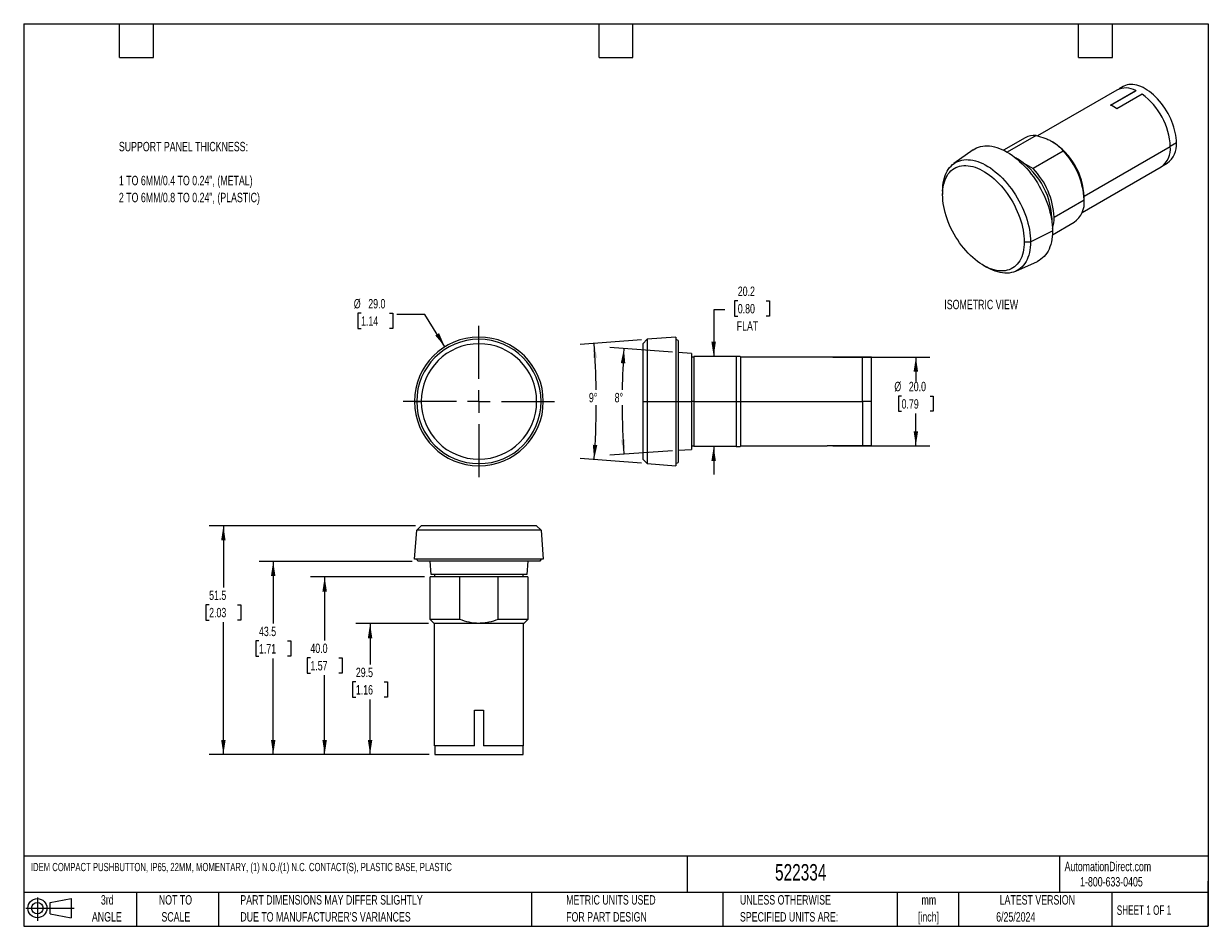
# Model space of a CAD drawing. Header units: millimetres. Extents: x 6 to 273, y 6 to 210.
import ezdxf

# ---------------------------------------------------------------- set-up
doc = ezdxf.new("R2010")
doc.units = ezdxf.units.MM
doc.linetypes.add('CENTERX2', pattern=[20.32, 12.7, -2.54, 2.54, -2.54])
doc.layers.add('CENTER', color=40, linetype='CENTERX2')
doc.layers.add('DIMENSIONS', color=140, linetype='Continuous', lineweight=25)
doc.layers.add('TEXT', color=140, linetype='Continuous', lineweight=25)
doc.styles.add('SLDTEXTSTYLE0', font='TXT', dxfattribs={"width": 0.7})
doc.styles.add('SLDTEXTSTYLE1', font='TXT', dxfattribs={"width": 0.65})
doc.dimstyles.new('SLDDIMSTYLE0', dxfattribs={"dimtxt": 2.158008, "dimasz": 3.302, "dimexe": 0, "dimexo": 0.0625, "dimgap": 0.539502, "dimtad": 0, "dimtih": 1, "dimtoh": 1, "dimrnd": 1e-09, "dimzin": 4, "dimdsep": 46, "dimtxsty": 'SLDTEXTSTYLE0', "dimsah": 1, "dimcen": 0, "dimadec": 0, "dimazin": 1, "dimtfac": 1, "dimtofl": 0, "dimtmove": 0, "dimatfit": 3, "dimfxl": 0, "dimfrac": 2, "dimtolj": 1, "dimtzin": 12, "dimarcsym": 0})
doc.dimstyles.new('SLDDIMSTYLE1', dxfattribs={"dimtxt": 2.158008, "dimasz": 3.302, "dimexe": 0, "dimexo": 0.0625, "dimgap": 0.539502, "dimtad": 0, "dimtih": 1, "dimtoh": 1, "dimdec": 4, "dimzin": 12, "dimdsep": 46, "dimtxsty": 'SLDTEXTSTYLE0', "dimsah": 1, "dimcen": 0.09, "dimadec": 0, "dimazin": 3, "dimtfac": 1, "dimtdec": 0, "dimtofl": 0, "dimtmove": 0, "dimatfit": 3, "dimfxl": 0, "dimfrac": 2, "dimtolj": 1, "dimtzin": 12, "dimarcsym": 0})
doc.dimstyles.new('SLDDIMSTYLE2', dxfattribs={"dimtxt": 2.158008, "dimasz": 3.302, "dimexe": 0, "dimexo": 0.0625, "dimgap": 0.539502, "dimtad": 0, "dimtih": 1, "dimtoh": 1, "dimrnd": 1e-09, "dimzin": 12, "dimdsep": 46, "dimtxsty": 'SLDTEXTSTYLE0', "dimsah": 1, "dimcen": 0.09, "dimadec": 0, "dimazin": 3, "dimtfac": 1, "dimtmove": 0, "dimatfit": 0, "dimfxl": 0, "dimfrac": 2, "dimtolj": 1, "dimtzin": 12, "dimarcsym": 0})
doc.dimstyles.new('SLDDIMSTYLE3', dxfattribs={"dimtxt": 2.158008, "dimasz": 3.302, "dimexe": 0, "dimexo": 0.0625, "dimgap": 0.539502, "dimtad": 0, "dimtih": 1, "dimtoh": 1, "dimrnd": 1e-09, "dimzin": 4, "dimdsep": 46, "dimtxsty": 'SLDTEXTSTYLE0', "dimsah": 1, "dimcen": 0.09, "dimadec": 0, "dimazin": 1, "dimtfac": 1, "dimtofl": 0, "dimtmove": 0, "dimatfit": 3, "dimfxl": 0, "dimfrac": 2, "dimtolj": 1, "dimtzin": 12, "dimarcsym": 0})
doc.dimstyles.new('SLDDIMSTYLE4', dxfattribs={"dimtxt": 2.158008, "dimasz": 3.302, "dimexe": 0, "dimexo": 0.0625, "dimgap": 0.539502, "dimtad": 0, "dimtih": 1, "dimtoh": 1, "dimrnd": 1e-09, "dimzin": 12, "dimdsep": 46, "dimtxsty": 'SLDTEXTSTYLE0', "dimsah": 1, "dimcen": 0.09, "dimadec": 0, "dimazin": 3, "dimtfac": 1, "dimtofl": 0, "dimtmove": 0, "dimatfit": 3, "dimfxl": 0, "dimfrac": 2, "dimtolj": 1, "dimtzin": 12, "dimarcsym": 0})

# ---------------------------------------------------------------- blocks, each defined once
blk = doc.blocks.new('Block11')
at = {"color": 7, "linetype": 'Continuous', "lineweight": 18}
for p, q in [((0, 2.88), (10.87, 2.88)), ((2.59, 5.31), (2.59, 0)), ((5.48, 4.17), (10.18, 5.03)), ((5.48, 1.6), (5.48, 4.17)), ((10.18, 5.03), (10.18, 0.73)), ((5.48, 1.6), (10.18, 0.73))]:
    blk.add_line(p, q, dxfattribs=at)
for radius in [2.15, 1.29]:
    blk.add_circle((2.59, 2.88), radius, dxfattribs=at)
blk = doc.blocks.new('Block12')
at = {"color": 7, "linetype": 'Continuous'}
blk.add_blockref('Block11', (0, 0), dxfattribs=at)
blk = doc.blocks.new('_D')
at = {"layer": 'DIMENSIONS'}
for p, q in [((82.3, 144.35), (81.57, 144.35)), ((81.57, 144.35), (81.57, 140.92)), ((88.71, 144.35), (89.44, 144.35)), ((89.44, 144.35), (89.44, 140.92)), ((96.69, 144.05), (90.34, 144.05)), ((101.18, 136.82), (96.69, 144.05)), ((81.57, 140.92), (82.3, 140.92)), ((89.44, 140.92), (88.71, 140.92))]:
    blk.add_line(p, q, dxfattribs=at)
blk.add_solid([(101.18, 136.82), (99.87, 139.9), (99.01, 139.36)], dxfattribs=at)
at = {"layer": 'DIMENSIONS', "char_height": 2.117, "attachment_point": 1, "style": 'SLDTEXTSTYLE0'}
for s, insert in [('%%c', (80.67, 147.57)), ('29.0', (83.93, 147.57)), ('1.14', (82.3, 143.65))]:
    blk.add_mtext(s, dxfattribs=dict(at, insert=insert))
blk = doc.blocks.new('SW_CENTERMARKSYMBOL_0')
at = {"layer": 'CENTER', "color": 0}
for p, q in [((0, 5.08), (0, 17.04)), ((-5.08, 0), (-17.04, 0)), ((0, 0), (-2.54, 0)), ((0, 0), (0, 2.54)), ((0, 0), (0, -2.54)), ((0, 0), (2.54, 0)), ((5.08, 0), (17.04, 0)), ((0, -5.08), (0, -17.04))]:
    blk.add_line(p, q, dxfattribs=at)
blk = doc.blocks.new('_D_1')
at = {"layer": 'DIMENSIONS'}
for p, q in [((145.44, 138.41), (131.6, 137.35)), ((145.44, 110.6), (131.6, 111.67))]:
    blk.add_line(p, q, dxfattribs=at)
for start, end in [(0.88, 4.3987), (355.6013, 359.7279)]:
    blk.add_arc((-35.29, 124.51), 170.56, start, end, dxfattribs=at)
for points in [[(134.77, 137.59), (134.48, 134.26), (135.49, 134.33)], [(134.77, 111.43), (135.49, 114.69), (134.48, 114.75)]]:
    blk.add_solid(points, dxfattribs=at)
at = {"layer": 'DIMENSIONS', "insert": (133.6, 126.43), "char_height": 2.117, "attachment_point": 1, "style": 'SLDTEXTSTYLE0'}
blk.add_mtext('9°', dxfattribs=at)
blk = doc.blocks.new('_D_2')
at = {"layer": 'DIMENSIONS'}
for p, q in [((152.44, 135.6), (138.32, 136.64)), ((152.44, 113.41), (138.32, 112.38))]:
    blk.add_line(p, q, dxfattribs=at)
for start, end in [(175.8058, 179.0772), (180.2854, 184.1942)]:
    blk.add_arc((303.71, 124.51), 162.65, start, end, dxfattribs=at)
for points in [[(141.49, 136.4), (140.78, 133.14), (141.79, 133.08)], [(141.49, 112.61), (141.79, 115.94), (140.78, 115.87)]]:
    blk.add_solid(points, dxfattribs=at)
at = {"layer": 'DIMENSIONS', "insert": (139.4, 126.43), "char_height": 2.117, "attachment_point": 1, "style": 'SLDTEXTSTYLE0'}
blk.add_mtext('8°', dxfattribs=at)
blk = doc.blocks.new('_D_3')
at = {"layer": 'DIMENSIONS'}
for p, q in [((167.12, 147.15), (166.39, 147.15)), ((166.39, 147.15), (166.39, 143.72)), ((173.53, 147.15), (174.26, 147.15)), ((174.26, 147.15), (174.26, 143.72)), ((164.22, 145.14), (161.69, 145.14)), ((161.69, 145.14), (161.69, 134.63)), ((166.39, 143.72), (167.12, 143.72)), ((174.26, 143.72), (173.53, 143.72)), ((161.69, 114.39), (161.69, 108.04))]:
    blk.add_line(p, q, dxfattribs=at)
for points in [[(161.69, 134.63), (162.19, 137.93), (161.18, 137.93)], [(161.69, 114.39), (161.18, 111.09), (162.19, 111.09)]]:
    blk.add_solid(points, dxfattribs=at)
at = {"layer": 'DIMENSIONS', "char_height": 2.117, "attachment_point": 1, "style": 'SLDTEXTSTYLE0'}
for s, insert in [('20.2', (167.12, 150.37)), ('0.80', (167.12, 146.45)), ('FLAT', (166.89, 142.54))]:
    blk.add_mtext(s, dxfattribs=dict(at, insert=insert))
blk = doc.blocks.new('_D_4')
at = {"layer": 'DIMENSIONS'}
for p, q in [((188.48, 134.51), (210.38, 134.51)), ((207.21, 134.51), (207.21, 129.02)), ((204, 125.72), (203.28, 125.72)), ((203.28, 125.72), (203.28, 122.29)), ((210.41, 125.72), (211.14, 125.72)), ((211.14, 125.72), (211.14, 122.29)), ((203.28, 122.29), (204, 122.29)), ((207.21, 114.51), (207.21, 121.8)), ((211.14, 122.29), (210.41, 122.29)), ((188.48, 114.51), (210.38, 114.51))]:
    blk.add_line(p, q, dxfattribs=at)
for points in [[(207.21, 134.51), (206.7, 131.21), (207.71, 131.21)], [(207.21, 114.51), (207.71, 117.81), (206.7, 117.81)]]:
    blk.add_solid(points, dxfattribs=at)
at = {"layer": 'DIMENSIONS', "char_height": 2.117, "attachment_point": 1, "style": 'SLDTEXTSTYLE0'}
for s, insert in [('%%c', (202.37, 128.93)), ('20.0', (205.63, 128.93)), ('0.79', (204, 125.01))]:
    blk.add_mtext(s, dxfattribs=dict(at, insert=insert))
blk = doc.blocks.new('_D_5')
at = {"layer": 'DIMENSIONS'}
for p, q in [((97.48, 74.51), (81.16, 74.51)), ((84.33, 74.51), (84.33, 65.27)), ((81.13, 61.35), (80.4, 61.35)), ((80.4, 61.35), (80.4, 57.93)), ((87.54, 61.35), (88.27, 61.35)), ((88.27, 61.35), (88.27, 57.93)), ((80.4, 57.93), (81.13, 57.93)), ((84.33, 45.01), (84.33, 57.44)), ((88.27, 57.93), (87.54, 57.93)), ((97.61, 45.01), (81.16, 45.01))]:
    blk.add_line(p, q, dxfattribs=at)
for points in [[(84.33, 74.51), (83.83, 71.21), (84.84, 71.21)], [(84.33, 45.01), (84.84, 48.32), (83.83, 48.32)]]:
    blk.add_solid(points, dxfattribs=at)
at = {"layer": 'DIMENSIONS', "char_height": 2.117, "attachment_point": 1, "style": 'SLDTEXTSTYLE0'}
for s, insert in [('29.5', (81.13, 64.57)), ('1.16', (81.13, 60.65))]:
    blk.add_mtext(s, dxfattribs=dict(at, insert=insert))
blk = doc.blocks.new('_D_6')
at = {"layer": 'DIMENSIONS'}
for p, q in [((96.56, 85.01), (70.93, 85.01)), ((74.11, 85.01), (74.11, 70.7)), ((70.9, 66.78), (70.17, 66.78)), ((70.17, 66.78), (70.17, 63.35)), ((77.31, 66.78), (78.04, 66.78)), ((78.04, 66.78), (78.04, 63.35)), ((70.17, 63.35), (70.9, 63.35)), ((74.11, 45.01), (74.11, 62.87)), ((78.04, 63.35), (77.31, 63.35)), ((97.61, 45.01), (70.93, 45.01))]:
    blk.add_line(p, q, dxfattribs=at)
for points in [[(74.11, 85.01), (73.6, 81.71), (74.61, 81.71)], [(74.11, 45.01), (74.61, 48.32), (73.6, 48.32)]]:
    blk.add_solid(points, dxfattribs=at)
at = {"layer": 'DIMENSIONS', "char_height": 2.117, "attachment_point": 1, "style": 'SLDTEXTSTYLE0'}
for s, insert in [('40.0', (70.9, 70)), ('1.57', (70.9, 66.08))]:
    blk.add_mtext(s, dxfattribs=dict(at, insert=insert))
blk = doc.blocks.new('_D_7')
at = {"layer": 'DIMENSIONS'}
for p, q in [((93.84, 88.51), (59.35, 88.51)), ((62.52, 88.51), (62.52, 74.5)), ((59.32, 70.58), (58.59, 70.58)), ((58.59, 70.58), (58.59, 67.15)), ((65.73, 70.58), (66.46, 70.58)), ((66.46, 70.58), (66.46, 67.15)), ((58.59, 67.15), (59.32, 67.15)), ((66.46, 67.15), (65.73, 67.15)), ((62.52, 45.01), (62.52, 66.67)), ((97.61, 45.01), (59.35, 45.01))]:
    blk.add_line(p, q, dxfattribs=at)
for points in [[(62.52, 88.51), (62.02, 85.21), (63.03, 85.21)], [(62.52, 45.01), (63.03, 48.32), (62.02, 48.32)]]:
    blk.add_solid(points, dxfattribs=at)
at = {"layer": 'DIMENSIONS', "char_height": 2.117, "attachment_point": 1, "style": 'SLDTEXTSTYLE0'}
for s, insert in [('43.5', (59.32, 73.8)), ('1.71', (59.32, 69.88))]:
    blk.add_mtext(s, dxfattribs=dict(at, insert=insert))
blk = doc.blocks.new('_D_8')
at = {"layer": 'DIMENSIONS'}
for p, q in [((94.56, 96.51), (48.13, 96.51)), ((51.31, 96.51), (51.31, 82.64)), ((48.1, 78.73), (47.37, 78.73)), ((47.37, 78.73), (47.37, 75.3)), ((54.51, 78.73), (55.24, 78.73)), ((55.24, 78.73), (55.24, 75.3)), ((47.37, 75.3), (48.1, 75.3)), ((51.31, 45.01), (51.31, 74.81)), ((55.24, 75.3), (54.51, 75.3)), ((97.61, 45.01), (48.13, 45.01))]:
    blk.add_line(p, q, dxfattribs=at)
for points in [[(51.31, 96.51), (50.8, 93.21), (51.81, 93.21)], [(51.31, 45.01), (51.81, 48.32), (50.8, 48.32)]]:
    blk.add_solid(points, dxfattribs=at)
at = {"layer": 'DIMENSIONS', "char_height": 2.117, "attachment_point": 1, "style": 'SLDTEXTSTYLE0'}
for s, insert in [('51.5', (48.1, 81.94)), ('2.03', (48.1, 78.03))]:
    blk.add_mtext(s, dxfattribs=dict(at, insert=insert))

msp = doc.modelspace()

# ---------------------------------------------------------------- linework, layer by layer
for p, q in [((253.86644, 195.3941), (252.95164, 194.866)), ((252.42723, 194.621), (234.55931, 184.30606)), ((251.06286, 191.22756), (256.71972, 194.49319)), ((251.10225, 191.20926), (256.71972, 194.45216)), ((258.13393, 193.67678), (252.47708, 190.41115)), ((256.71972, 194.49319), (256.71972, 194.45216)), ((234.28244, 184.38255), (227.77744, 180.6273)), ((231.8313, 183.88589), (226.95278, 181.06958)), ((237.98255, 182.96496), (237.95427, 182.98129)), ((245.1088, 170.68538), (264.49789, 181.87847)), ((265.87675, 182.71529), (264.4978, 181.91924)), ((220.09525, 181.12736), (215.76227, 178.04951)), ((240.37926, 180.86293), (233.60518, 176.95234)), ((231.51198, 178.16072), (233.60518, 176.95234)), ((244.62192, 167.0217), (262.42642, 177.30002)), ((262.90083, 177.63163), (263.81563, 178.15973)), ((213.23265, 171.87747), (213.23265, 171.06106)), ((238.33494, 165.95851), (245.10902, 169.8691)), ((245.10902, 169.8691), (245.10902, 170.6202)), ((237.70885, 165.766), (237.82582, 165.84421)), ((233.03164, 160.44775), (237.98139, 162.89698)), ((237.95189, 162.0165), (242.8304, 164.83281)), ((231.61743, 160.44775), (233.03164, 160.44775)), ((222.42354, 155.14024), (223.13054, 154.73197)), ((229.7404, 153.83604), (234.5726, 156.04913)), ((153.20699, 139.00706), (146.70699, 138.50706)), ((153.20699, 139.00706), (153.20699, 124.50706)), ((146.70699, 138.50706), (145.70699, 137.50706)), ((145.70699, 137.50706), (145.70699, 124.50706)), ((146.70699, 138.50706), (146.70699, 124.50706)), ((153.70699, 138.22706), (153.20699, 138.50706)), ((153.70699, 138.22706), (153.70699, 124.50706)), ((156.70699, 135.28706), (153.70699, 135.50706)), ((156.70699, 135.28706), (156.70699, 124.50706)), ((157.20699, 134.50706), (156.70699, 134.50706)), ((157.20699, 134.62706), (157.20699, 124.50706)), ((166.78699, 134.62706), (157.20699, 134.62706)), ((166.78699, 134.62706), (166.78699, 124.50706)), ((167.70699, 134.58706), (167.66699, 134.62706)), ((167.70699, 134.58706), (167.70699, 124.50706)), ((187.20699, 134.50706), (167.70699, 134.50706)), ((187.20699, 134.45694), (187.20699, 134.50706)), ((197.20699, 134.45706), (187.20699, 134.45706)), ((195.20699, 134.45694), (187.20699, 134.45694)), ((195.20699, 124.50706), (195.20699, 134.45694)), ((197.20699, 124.50706), (197.20699, 134.45706)), ((94.33484, 124.50706), (94.83484, 124.50706)), ((94.83484, 124.50706), (95.83484, 124.50706)), ((121.83484, 124.50706), (122.83484, 124.50706)), ((122.83484, 124.50706), (123.33484, 124.50706)), ((145.70699, 124.50706), (146.70699, 124.50706)), ((145.70699, 124.50706), (145.70699, 111.50706)), ((146.70699, 124.50706), (153.20699, 124.50706)), ((146.70699, 124.50706), (146.70699, 110.50706)), ((153.20699, 124.50706), (153.20699, 110.00706)), ((153.20699, 124.50706), (153.70699, 124.50706)), ((153.70699, 124.50706), (153.70699, 110.78706)), ((153.70699, 124.50706), (156.70699, 124.50706)), ((156.70699, 124.50706), (156.70699, 113.72706)), ((157.20699, 124.50706), (156.70699, 124.50706)), ((157.20699, 124.50706), (166.78699, 124.50706)), ((157.20699, 124.50706), (157.20699, 114.38706)), ((166.78699, 124.50706), (167.70699, 124.50706)), ((166.78699, 124.50706), (166.78699, 114.38706)), ((167.70699, 124.50706), (167.70699, 114.42706)), ((167.70699, 124.50706), (195.20699, 124.50706)), ((195.20699, 124.50706), (195.20699, 114.55719)), ((197.20699, 124.50706), (195.20699, 124.50706)), ((197.20699, 114.55706), (197.20699, 124.50706)), ((153.70699, 113.50706), (156.70699, 113.72706)), ((156.70699, 114.50706), (157.20699, 114.50706)), ((166.78699, 114.38706), (157.20699, 114.38706)), ((167.66699, 114.38706), (167.70699, 114.42706)), ((167.70699, 114.50706), (187.20699, 114.50706)), ((187.20699, 114.55719), (195.20699, 114.55719)), ((187.20699, 114.50706), (187.20699, 114.55719)), ((187.20699, 114.55706), (197.20699, 114.55706)), ((145.70699, 111.50706), (146.70699, 110.50706)), ((146.70699, 110.50706), (153.20699, 110.00706)), ((153.20699, 110.50706), (153.70699, 110.78706)), ((94.83484, 95.51446), (95.83484, 96.51446)), ((121.83484, 96.51446), (95.83484, 96.51446)), ((121.83484, 96.51446), (122.83484, 95.51446)), ((94.33484, 89.01446), (94.83484, 95.51446)), ((122.83484, 95.51446), (94.83484, 95.51446)), ((122.83484, 95.51446), (123.33484, 89.01446)), ((123.33484, 89.01446), (94.33484, 89.01446)), ((95.11484, 88.51446), (94.83484, 89.01446)), ((122.55484, 88.51446), (95.11484, 88.51446)), ((98.05484, 85.51446), (97.83484, 88.51446)), ((119.83484, 88.51446), (119.61484, 85.51446)), ((122.83484, 89.01446), (122.55484, 88.51446)), ((119.61484, 85.51446), (98.05484, 85.51446)), ((98.83484, 85.51446), (98.83484, 85.01446)), ((118.83484, 85.01446), (118.83484, 85.51446)), ((97.83484, 75.43446), (97.83484, 85.01446)), ((104.52374, 85.01446), (97.83484, 85.01446)), ((104.52374, 75.43446), (104.52374, 85.01446)), ((113.14594, 85.01446), (104.52374, 85.01446)), ((119.83484, 85.01446), (113.14594, 85.01446)), ((113.14594, 75.43446), (113.14594, 85.01446)), ((119.83484, 85.01446), (119.83484, 75.43446)), ((98.75484, 74.51446), (97.83484, 75.43446)), ((104.52374, 75.43446), (97.83484, 75.43446)), ((119.83484, 75.43446), (113.14594, 75.43446)), ((119.83484, 75.43446), (118.91484, 74.51446)), ((118.91484, 74.51446), (98.75484, 74.51446)), ((98.83484, 47.01446), (98.83484, 74.51446)), ((118.83484, 74.51446), (118.83484, 47.01446)), ((107.83484, 55.01446), (109.83484, 55.01446)), ((107.83484, 47.01446), (107.83484, 55.01446)), ((109.83484, 55.01446), (109.83484, 47.01446)), ((107.83484, 47.01446), (98.83484, 47.01446)), ((98.88484, 47.01446), (98.88484, 45.01446)), ((118.83484, 47.01446), (109.83484, 47.01446)), ((118.78484, 45.01446), (118.78484, 47.01446)), ((98.88484, 45.01446), (118.78484, 45.01446))]:
    msp.add_line(p, q)
at = {"flags": 128}
for points in [[(265.87675, 182.71529), (265.86035, 183.2792), (265.81122, 183.85941), (265.72959, 184.45323), (265.61585, 185.05789), (265.47051, 185.67056), (265.29427, 186.28838), (265.08794, 186.90849), (264.85249, 187.52798), (264.589, 188.14397), (264.29872, 188.75359), (263.98299, 189.35399), (263.64329, 189.94237), (263.28119, 190.516), (262.89839, 191.07219), (262.49668, 191.60836), (262.07792, 192.122), (261.64407, 192.61072), (261.19715, 193.07223), (260.73925, 193.5044), (260.2725, 193.9052), (259.79907, 194.27277), (259.32117, 194.60538), (258.84104, 194.9015), (258.3609, 195.15973), (257.88301, 195.37888), (257.40958, 195.55793), (256.94282, 195.69603), (256.48492, 195.79255), (256.038, 195.84703), (255.60415, 195.85923), (255.18539, 195.82907), (254.78368, 195.75672), (254.40088, 195.64249), (254.03879, 195.48693), (253.86644, 195.3941)], [(220.09525, 181.12736), (220.47834, 181.37331), (220.89626, 181.5883), (221.33567, 181.76311), (221.79519, 181.89718), (222.27339, 181.99009), (222.76875, 182.04156), (223.27971, 182.05141), (223.80467, 182.01961), (224.34197, 181.94627), (224.88993, 181.83162), (225.44682, 181.67602), (226.01089, 181.47996), (226.58036, 181.24405), (227.15345, 180.96903), (227.72834, 180.65578), (228.30323, 180.30527), (228.87632, 179.91862), (229.44579, 179.49703), (230.00986, 179.04184), (230.56675, 178.55447), (231.11471, 178.03646), (231.65201, 177.48944), (232.17697, 176.91513), (232.68793, 176.31533), (233.18329, 175.69194), (233.66148, 175.04692), (234.12101, 174.38229), (234.56042, 173.70014), (234.97834, 173.00263), (235.37344, 172.29195), (235.7445, 171.57033), (236.09032, 170.84004), (236.40984, 170.10339), (236.70205, 169.36268), (236.96602, 168.62025), (237.20092, 167.87844), (237.40602, 167.13958), (237.58067, 166.406), (237.72432, 165.67999), (237.83652, 164.96385), (237.91692, 164.25984), (237.96526, 163.57016), (237.98139, 162.89698)], [(213.23265, 171.87747), (213.2488, 172.52076), (213.29718, 173.14332), (213.37764, 173.7431), (213.48992, 174.31816), (213.63365, 174.86662), (213.80836, 175.38669), (214.01349, 175.87667), (214.24835, 176.33497), (214.5122, 176.76008), (214.80416, 177.15063), (215.12329, 177.50534), (215.46853, 177.82305), (215.83878, 178.10272), (216.23282, 178.34345), (216.64935, 178.54445), (217.08704, 178.70506), (217.54444, 178.82476), (218.02007, 178.90316), (218.51237, 178.94001), (219.01975, 178.93517), (219.54053, 178.88868), (220.07303, 178.80067), (220.61551, 178.67144), (221.1662, 178.50141), (221.7233, 178.29113), (222.285, 178.0413), (222.84945, 177.75271), (223.41484, 177.42633), (223.97929, 177.0632), (224.54099, 176.66452), (225.09809, 176.23158), (225.64878, 175.7658), (226.19126, 175.26869), (226.72376, 174.74189), (227.24454, 174.1871), (227.75192, 173.60613), (228.24422, 173.00089), (228.71985, 172.37334), (229.17725, 171.72553), (229.61494, 171.05958), (230.03147, 170.37766), (230.42551, 169.68198), (230.79576, 168.97483), (231.141, 168.2585), (231.46013, 167.53534), (231.75209, 166.8077), (232.01594, 166.07796), (232.2508, 165.34849), (232.45593, 164.62168), (232.63064, 163.89989), (232.77437, 163.18549), (232.88665, 162.48079), (232.96711, 161.78811), (233.01549, 161.10969), (233.03164, 160.44775)], [(213.23265, 171.06106), (213.24879, 171.68058), (213.29717, 172.27929), (213.37761, 172.85507), (213.48983, 173.40592), (213.63343, 173.92989), (213.80791, 174.42514), (214.01266, 174.88993), (214.24696, 175.32264), (214.50999, 175.72174), (214.80082, 176.08583), (215.11843, 176.41363), (215.4617, 176.70398), (215.82943, 176.95588), (216.22033, 177.16843), (216.63303, 177.34089), (217.06606, 177.47265), (217.51793, 177.56325), (217.98702, 177.61237), (218.47171, 177.61984), (218.97029, 177.58563), (219.48099, 177.50987), (220.00204, 177.39281), (220.5316, 177.23487), (221.06781, 177.03661), (221.60879, 176.79872), (222.15264, 176.52203), (222.69744, 176.20752), (223.24128, 175.8563), (223.78226, 175.46959), (224.31847, 175.04876), (224.84803, 174.59528), (225.36908, 174.11074), (225.87979, 173.59686), (226.37836, 173.05543), (226.86305, 172.48835), (227.33215, 171.89762), (227.78401, 171.28531), (228.21705, 170.65357), (228.62974, 170.00463), (229.02064, 169.34076), (229.38838, 168.66428), (229.73165, 167.97759), (230.04926, 167.28309), (230.34009, 166.58322), (230.60311, 165.88044), (230.83741, 165.17721), (231.04216, 164.47602), (231.21665, 163.77931), (231.36025, 163.08954), (231.47247, 162.40913), (231.55291, 161.74047), (231.60128, 161.08592), (231.61743, 160.44775)], [(231.61743, 160.44775), (231.60128, 159.82823), (231.55291, 159.22953), (231.47247, 158.65374), (231.36025, 158.1029), (231.21665, 157.57893), (231.04216, 157.08368), (230.83741, 156.61888), (230.60311, 156.18617), (230.34009, 155.78707), (230.04926, 155.42299), (229.73165, 155.09519), (229.38838, 154.80483), (229.02064, 154.55293), (228.62974, 154.34038), (228.21705, 154.16793), (227.78401, 154.03616), (227.33215, 153.94556), (226.86305, 153.89644), (226.37836, 153.88897), (225.87979, 153.92318), (225.36908, 153.99895), (224.84803, 154.11601), (224.31847, 154.27394), (223.78226, 154.47221), (223.24128, 154.7101), (222.69744, 154.98678), (222.15264, 155.30129), (221.60879, 155.65252), (221.06781, 156.03922), (220.5316, 156.46006), (220.00204, 156.91354), (219.48099, 157.39807), (218.97029, 157.91195), (218.47171, 158.45339), (217.98702, 159.02046), (217.51793, 159.61119), (217.06606, 160.2235), (216.63303, 160.85524), (216.22033, 161.50418), (215.82943, 162.16806), (215.4617, 162.84453), (215.11843, 163.53122), (214.80082, 164.22572), (214.50999, 164.92559), (214.24696, 165.62837), (214.01266, 166.3316), (213.80791, 167.0328), (213.63343, 167.7295), (213.48983, 168.41927), (213.37761, 169.09968), (213.29717, 169.76834), (213.24879, 170.4229), (213.23265, 171.06106)], [(237.82582, 165.84421), (237.8095, 165.27793), (237.80405, 165.19191)], [(237.98139, 162.89698), (237.96526, 162.24242), (237.91692, 161.60855), (237.83652, 160.99736), (237.72432, 160.41077), (237.58067, 159.85062), (237.40602, 159.31868), (237.20092, 158.81662), (236.96602, 158.34602), (236.70205, 157.90837), (236.40984, 157.50504), (236.09032, 157.13729), (235.7445, 156.80629), (235.37344, 156.51307), (234.97834, 156.25857), (234.5726, 156.04913)], [(233.03164, 160.44775), (233.01549, 159.80446), (232.96711, 159.1819), (232.88665, 158.58212), (232.77437, 158.00706), (232.63064, 157.4586), (232.45593, 156.93853), (232.2508, 156.44855), (232.01594, 155.99026), (231.75209, 155.56514), (231.46013, 155.17459), (231.141, 154.81989), (230.79576, 154.50218), (230.42551, 154.2225), (230.03147, 153.98177), (229.61494, 153.78077), (229.17725, 153.62016), (228.71985, 153.50046), (228.24422, 153.42206), (227.75192, 153.38522), (227.24454, 153.39005), (226.72376, 153.43655), (226.19126, 153.52455), (225.64878, 153.65378), (225.09809, 153.82381), (224.54099, 154.03409), (223.97929, 154.28392), (223.41484, 154.57251), (223.13054, 154.73197)]]:
    msp.add_lwpolyline(points, dxfattribs=at)
for centre, radius, start, end in [((254.45088, 190.43981), 4.64516, 60.7625877, 115.8265291), ((248.97599, 181.12152), 15.54035, 2.7918796, 53.8925904), ((247.08057, 182.6962), 9.41503, 55.0277292, 64.9776473), ((233.84096, 180.26457), 4.14158, 83.8807913, 119.028244), ((229.64525, 169.92254), 15.47951, 2.5831719, 57.4114516), ((259.55218, 181.35827), 4.973, 305.3078598, 6.0043206), ((260.93317, 182.20791), 4.96954, 305.4522857, 5.8598947), ((221.56931, 165.22178), 16.26842, 2.1926813, 60.3038895), ((228.03046, 169.0359), 17.09887, 2.7930506, 43.7636366), ((221.25638, 165.1253), 17.09887, 2.7930506, 43.7636366), ((239.69382, 169.28554), 5.44656, 305.1615282, 6.1506522), ((230.32054, 165.84381), 8.01522, 342.6336783, 0.8199075), ((108.83484, 124.50706), 14.5, 0, 180), ((108.83484, 124.50706), 14, 0, 180), ((108.83484, 124.50706), 13, 0, 180), ((108.83484, 124.50706), 14.5, 180, 0), ((108.83484, 124.50706), 14, 180, 0), ((108.83484, 124.50706), 13, 180, 0)]:
    msp.add_arc(centre, radius, start, end)
for points, knots in [([(234.28244, 184.38255), (234.96341, 184.21081), (235.61608, 184.01389), (236.53832, 183.66801), (236.83625, 183.54429), (237.41085, 183.27792), (237.6889, 183.13444), (238.47849, 182.67875), (238.93632, 182.34699), (239.73703, 181.63661), (240.08148, 181.25643), (240.37926, 180.86293)], [0, 0, 0, 0, 0.25, 0.25, 0.375, 0.375, 0.5, 0.5, 0.75, 0.75, 1, 1, 1, 1]), ([(167.65958, 134.62706), (167.65636, 134.62706), (167.64915, 134.62706), (167.52081, 134.62706), (167.30001, 134.62706), (167.04166, 134.62706), (166.85312, 134.62706), (166.78699, 134.62706)], [0, 0, 0, 0, 0.181814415, 0.407979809, 0.640037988, 0.873740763, 1, 1, 1, 1]), ([(166.78699, 114.38706), (166.90744, 114.38706), (167.14903, 114.38706), (167.42265, 114.38706), (167.60114, 114.38706), (167.67753, 114.38706), (167.66189, 114.38706), (167.65958, 114.38706)], [0, 0, 0, 0, 0.235191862, 0.471705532, 0.713521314, 0.957751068, 1, 1, 1, 1]), ([(113.14594, 75.43446), (112.45407, 75.1633), (111.75136, 74.943), (110.67558, 74.71454), (110.31336, 74.65541), (109.58078, 74.57538), (109.20843, 74.55452), (108.09194, 74.55436), (107.36185, 74.63698), (105.92552, 74.94093), (105.21629, 75.16304), (104.52374, 75.43446)], [0, 0, 0, 0, 0.25, 0.25, 0.375, 0.375, 0.5, 0.5, 0.75, 0.75, 1, 1, 1, 1])]:
    msp.add_open_spline(points, degree=3, knots=knots)
at = {"layer": 'TEXT'}
for p, q in [((6.35, 209.55), (273.05, 209.55)), ((6.35, 209.55), (6.35, 6.35)), ((27.94, 201.93), (27.94, 209.55)), ((35.56, 201.93), (35.56, 209.55)), ((135.89, 201.93), (135.89, 209.55)), ((143.51, 201.93), (143.51, 209.55)), ((243.84, 201.93), (243.84, 209.55)), ((251.46, 201.93), (251.46, 209.55)), ((273.05, 209.55), (273.05, 6.35)), ((27.94, 201.93), (35.56, 201.93)), ((135.89, 201.93), (143.51, 201.93)), ((243.84, 201.93), (251.46, 201.93)), ((273.05, 22.12611), (6.35, 22.12611)), ((155.7589, 22.12611), (155.7589, 13.97)), ((239.57538, 22.12611), (239.57538, 13.97)), ((273.05, 6.35), (273.05, 16.51)), ((273.05, 13.97), (6.35, 13.97)), ((31.75, 13.97), (31.75, 6.35)), ((50.21163, 13.97), (50.21163, 6.35)), ((120.64648, 13.97), (120.64648, 6.35)), ((163.78018, 13.97), (163.78018, 6.35)), ((203.0243, 13.97), (203.0243, 6.35)), ((216.8121, 13.97), (216.8121, 6.35)), ((251.34875, 13.97), (251.34875, 6.35)), ((6.35, 6.35), (273.05, 6.35))]:
    msp.add_line(p, q, dxfattribs=at)

# ---------------------------------------------------------------- block references
at = {"layer": 'CENTER'}
msp.add_blockref('SW_CENTERMARKSYMBOL_0', (108.83484, 124.50706), dxfattribs=at)
at = {"layer": 'TEXT'}
msp.add_blockref('Block12', (6.83794, 7.55386), dxfattribs=at)

# ---------------------------------------------------------------- texts
at = {"color": 179, "linetype": 'Continuous', "lineweight": 18, "char_height": 2.1166667, "attachment_point": 1, "style": 'SLDTEXTSTYLE0'}
for s, insert in [('AutomationDirect.com', (240.69496, 20.87653)), ('1-800-633-0405', (244.19158, 17.43702))]:
    msp.add_mtext(s, dxfattribs=dict(at, insert=insert))
at = {"layer": 'DIMENSIONS', "char_height": 2.1166667, "attachment_point": 1, "style": 'SLDTEXTSTYLE0'}
for s, insert in [('SUPPORT PANEL THICKNESS:', (27.78148, 182.94642)), ('1 TO 6MM/0.4 TO 0.24", (METAL)', (27.78148, 175.30197)), ('2 TO 6MM/0.8 TO 0.24", (PLASTIC)', (27.78148, 171.47975)), ('ISOMETRIC VIEW', (213.6187, 147.39421))]:
    msp.add_mtext(s, dxfattribs=dict(at, insert=insert))
at = {"layer": 'TEXT'}
for s, insert, char_height, attachment_point, style in [('IDEM COMPACT PUSHBUTTON, IP65, 22MM, MOMENTARY, (1) N.O./(1) N.C. CONTACT(S), PLASTIC BASE, PLASTIC', (7.96573, 20.62023), 1.8520833, 1, 'SLDTEXTSTYLE0'), ('522334', (175.5018, 20.36438), 3.704167, 1, 'SLDTEXTSTYLE0'), ('3rd', (25.16245, 13.36399), 2.116667, 2, 'SLDTEXTSTYLE0'), ('NOT TO', (40.51577, 13.36399), 2.116667, 2, 'SLDTEXTSTYLE0'), ('PART DIMENSIONS MAY DIFFER SLIGHTLY', (55.11928, 13.36399), 2.1166667, 1, 'SLDTEXTSTYLE0'), ('METRIC UNITS USED', (128.47837, 13.36399), 2.1166667, 1, 'SLDTEXTSTYLE0'), ('UNLESS OTHERWISE', (167.60791, 13.36399), 2.1166667, 1, 'SLDTEXTSTYLE0'), ('LATEST VERSION', (234.55213, 13.36399), 2.1166667, 2, 'SLDTEXTSTYLE0'), ('mm', (210.13037, 13.36129), 2.116667, 2, 'SLDTEXTSTYLE0'), ('SHEET 1 OF 1', (252.44129, 11.05149), 2.1166667, 1, 'SLDTEXTSTYLE1'), ('ANGLE', (25.06495, 9.54177), 2.116667, 2, 'SLDTEXTSTYLE0'), ('SCALE', (40.61205, 9.54177), 2.116667, 2, 'SLDTEXTSTYLE0'), ("DUE TO MANUFACTURER'S VARIANCES", (55.11928, 9.54177), 2.1166667, 1, 'SLDTEXTSTYLE0'), ('FOR PART DESIGN', (128.47837, 9.54177), 2.1166667, 1, 'SLDTEXTSTYLE0'), ('SPECIFIED UNITS ARE:', (167.60791, 9.54177), 2.1166667, 1, 'SLDTEXTSTYLE0'), ('[inch]', (210.04659, 9.53907), 2.116667, 2, 'SLDTEXTSTYLE0'), ('6/25/2024', (229.70149, 9.52754), 2.116667, 2, 'SLDTEXTSTYLE0')]:
    msp.add_mtext(s, dxfattribs=dict(at, insert=insert, char_height=char_height, attachment_point=attachment_point, style=style))

# ---------------------------------------------------------------- dimensions: what is measured, and where the dimension line sits
at = {"layer": 'DIMENSIONS'}
for base, p1, p2, text, dimstyle, picture, middle in [((161.68561, 114.38706), (157.20699, 134.62706), (157.20699, 114.38706), '<>\\PFLAT', 'SLDDIMSTYLE2', '_D_3', (161.68561, 145.13554)), ((207.20699, 114.50706), (187.20699, 134.50706), (187.20699, 114.50706), '%%c<>', 'SLDDIMSTYLE3', '_D_4', (207.20699, 125.41182))]:
    dim = msp.add_linear_dim(base=base, p1=p1, p2=p2, angle=90, text=text, dimstyle=dimstyle, dxfattribs=at)
    dim.commit()
    dim.dimension.update_dxf_attribs({"geometry": picture, "text_midpoint": middle, "dimtype": 160})
dim = msp.add_diameter_dim_2p(p1=(116.48812, 112.19133), p2=(101.18156, 136.8228), dimstyle='SLDDIMSTYLE0', dxfattribs=at)
dim.commit()
dim.dimension.update_dxf_attribs({"geometry": '_D', "text_midpoint": (85.50502, 144.04983), "dimtype": 163})
for base, line1, line2, picture, middle in [((135.12742, 117.55673), ((153.20699, 110.00706), (146.70699, 110.50706)), ((146.70699, 138.50706), (153.20699, 139.00706)), '_D_1', (135.26669, 125.41182)), ((141.21676, 131.7678), ((153.70699, 113.50706), (156.70699, 113.72706)), ((156.70699, 135.28706), (153.70699, 135.50706)), '_D_2', (141.05714, 125.41182))]:
    dim = msp.add_angular_dim_2l(base=base, line1=line1, line2=line2, dimstyle='SLDDIMSTYLE1', dxfattribs=at)
    dim.commit()
    dim.dimension.update_dxf_attribs({"geometry": picture, "text_midpoint": middle, "dimtype": 162})
for base, p2, dimstyle, picture, middle in [((51.30518, 96.51446), (95.83484, 96.51446), 'SLDDIMSTYLE4', '_D_8', (51.30518, 78.72633)), ((62.52418, 88.51446), (95.11484, 88.51446), 'SLDDIMSTYLE4', '_D_7', (62.52418, 70.58351)), ((74.10507, 85.01446), (97.83484, 85.01446), 'SLDDIMSTYLE3', '_D_6', (74.10507, 66.78353)), ((84.33484, 74.51446), (98.75484, 74.51446), 'SLDDIMSTYLE4', '_D_5', (84.33484, 61.35498))]:
    dim = msp.add_linear_dim(base=base, p1=(98.88484, 45.01446), p2=p2, angle=90, dimstyle=dimstyle, dxfattribs=at)
    dim.commit()
    dim.dimension.update_dxf_attribs({"geometry": picture, "text_midpoint": middle, "dimtype": 160})

doc.saveas('drawing.dxf')
